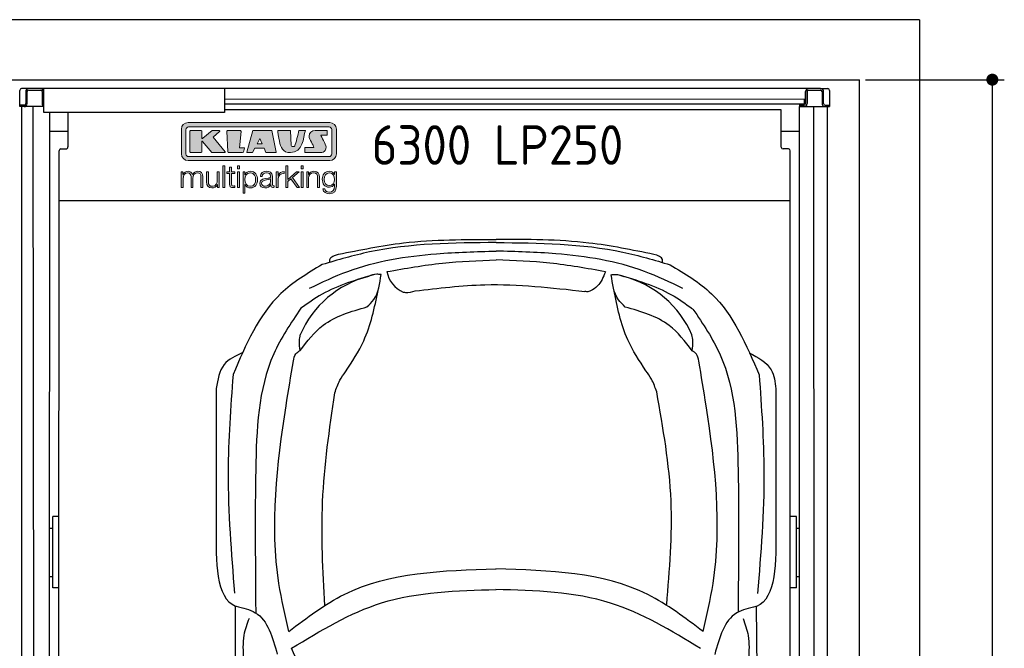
# Model space of a CAD drawing. Header units: millimetres. Extents: x 0 to 8982, y -929 to 5900.
# Tile 6 of 6: x 5700 to 8982, y 3804 to 5900. Entities that reach past the tile are written whole.
import ezdxf

# ---------------------------------------------------------------- set-up
doc = ezdxf.new("R2010")
doc.units = ezdxf.units.MM
doc.layers.get('0').update_dxf_attribs({"lineweight": 25})
doc.layers.add('4', color=3, linetype='Continuous')
for name, color, linetype, lineweight in [('car', 10, 'Continuous', 25), ('Gebäude', 7, 'Continuous', 25), ('Logo', 7, 'Continuous', 25), ('Plattform', 7, 'Continuous', 25)]:
    doc.layers.add(name, color=color, linetype=linetype, lineweight=lineweight)
doc.styles.get("Standard").update_dxf_attribs({"font": 'ISOCP.SHX'})
doc.dimstyles.new('GEN-ISO', dxfattribs={"dimscale": 20, "dimtxt": 3.5, "dimasz": 2, "dimexe": 2, "dimexo": 1, "dimgap": 1.5, "dimtad": 1, "dimdec": 1, "dimlfac": 0.1, "dimdsep": 46, "dimtxsty": 'Standard', "dimblk": 'PUNKT', "dimcen": 2, "dimclrd": 256, "dimclre": 256, "dimclrt": 2, "dimadec": 0, "dimazin": 0, "dimtp": 0.1, "dimtm": 0.1, "dimtfac": 0.71, "dimtdec": 1, "dimtmove": 2, "dimatfit": 3, "dimldrblk": 'PUNKT', "dimfxl": 2, "dimtolj": 1, "dimarcsym": 0})

# ---------------------------------------------------------------- blocks, each defined once
blk = doc.blocks.new('Car LP')
at = {"layer": 'car'}
for p, q in [((-799.9, 3388.3), (-799, 3346.2)), ((808.8, 3385.8), (809.2, 3349.8)), ((-867.3, 3161.7), (-867.1, 3369.1)), ((871.9, 3160.2), (870, 3368.4))]:
    blk.add_line(p, q, dxfattribs=at)
for centre, radius, start, end in [((-339.3, 4140), 339.4, 104.3954, 156.6854), ((-269.3, 4503.1), 95, 191.2232, 245.9025), ((342.8, 4139.7), 339.4, 23.2659, 75.556)]:
    blk.add_arc(centre, radius, start, end, dxfattribs=at)
for points in [[(1.7, 4581.6), (-420.6, 4550.1), (-578.2, 4508.1)], [(-524.1, 4542.4), (-307, 4580.3), (1.5, 4591.7)], [(2.2, 4581.6), (424.4, 4549.7), (582, 4507.6)], [(527.9, 4542), (310.9, 4580), (2.4, 4591.7)], [(-620.9, 4429), (-492.9, 4485.6), (-196.9, 4544.2), (1.8, 4553.3)], [(-552.3, 4515.7), (-552.3, 4525.1), (-524.1, 4542.4)], [(624.7, 4428.5), (496.7, 4485.2), (200.8, 4544.1), (2, 4553.3)], [(556.1, 4515.2), (556.1, 4524.7), (527.9, 4542)], [(-578.2, 4508.1), (-715.9, 4411.3), (-875.1, 4141.2)], [(-362.5, 4484.6), (-177.1, 4512.9), (1.8, 4523.5)], [(366.3, 4484.3), (180.9, 4512.8), (2, 4523.5)], [(582, 4507.6), (719.7, 4410.7), (878.6, 4140.4)], [(-404, 4475), (-578.5, 4409.1), (-649.1, 4362.3)], [(-428.8, 4366.9), (-406, 4391.5), (-381.9, 4474.8)], [(-381.9, 4474.8), (-395.9, 4475.9), (-423.7, 4468.7)], [(366.3, 4484.3), (339.1, 4436.3), (316.8, 4420.2)], [(385.7, 4474.4), (399.7, 4475.6), (427.5, 4468.4)], [(432.5, 4366.6), (409.7, 4391.1), (385.7, 4474.4)], [(411.5, 4473.8), (586, 4407.8), (656.6, 4361.1)], [(-268.2, 4420.2), (-35.8, 4440.9), (298, 4418.7)], [(-500.3, 4150.4), (-439.7, 4254), (-391.6, 4421.8)], [(-308.1, 4416.4), (-300, 4415.2), (-268.2, 4420.2)], [(316.8, 4420.2), (311, 4418.2), (298, 4418.7)], [(501.4, 4153.6), (440.8, 4257.2), (394.3, 4425.1)], [(-651.5, 4221.5), (-575.1, 4305.6), (-428.8, 4366.9)], [(655.1, 4221), (578.7, 4305.1), (432.5, 4366.6)], [(-649.1, 4362.3), (-739.7, 4210.2), (-799.7, 3823.5), (-799.9, 3388.3)], [(658, 4359.8), (748.5, 4207.7), (808.5, 3821), (808.8, 3385.8)], [(-651.5, 4221.5), (-653.9, 4253.8), (-651, 4274.3)], [(655.1, 4221), (657.6, 4253.3), (654.6, 4273.8)], [(-843.1, 4214.8), (-905, 4174.7), (-931.1, 4094.8)], [(-674, 4186.8), (-665.8, 4210.5), (-651.5, 4221.5)], [(677.6, 4186.2), (669.4, 4209.9), (655.1, 4221)], [(845.9, 4214), (918.7, 4157.4), (934.5, 4094)], [(-689.1, 3285.2), (-722.1, 3445.1), (-698.5, 4037.6), (-674, 4186.8)], [(691.9, 3284.6), (725, 3444.5), (701.9, 4037), (677.6, 4186.2)], [(-875.1, 4141.2), (-891.5, 3815.8), (-870.3, 3412.6)], [(-536, 4080.4), (-518.7, 4122.8), (-500.3, 4150.4)], [(537.2, 4083.6), (519.8, 4126), (501.4, 4153.6)], [(878.6, 4140.4), (894.7, 3815.1), (873.2, 3411.9)], [(-931.1, 4094.8), (-931.6, 3635)], [(-569.4, 3371.2), (-576.7, 3717.2), (-536, 4080.4)], [(570.5, 3374.5), (584.9, 3720.4), (537.2, 4083.6)], [(934.5, 4094), (934.7, 3634.2)], [(-689.1, 3285.2), (-504.5, 3408.4), (2, 3493.4)], [(691.9, 3284.6), (507.4, 3407.9), (1, 3493.4)], [(-680.2, 3228.8), (-380.5, 3379.9), (2, 3424.8)], [(682.9, 3228.2), (383.3, 3379.6), (0.9, 3424.8)], [(-867.1, 3369.1), (-866.4, 3368.9), (-865.3, 3368.8)], [(-865.3, 3368.8), (-801, 3347.5), (-727.9, 3209)], [(868.1, 3368.1), (803.8, 3346.8), (730.6, 3208.4)], [(870, 3368.4), (869.3, 3368.2), (868.1, 3368.1)], [(-822, 3328.7), (-839.1, 3272.2), (-840.5, 3192.9)], [(824.9, 3328), (841.9, 3271.5), (843.2, 3192.2)], [(-577.9, 2915.4), (-632, 3111.2), (-680.2, 3228.8)]]:
    blk.add_spline(points, degree=3, dxfattribs=at)
for points in [[(-931.6, 3635), (-932.4, 3516.1), (-933.1, 3397.2), (-867.1, 3369.1)], [(934.7, 3634.2), (935.4, 3515.3), (936, 3396.4), (870, 3368.4)]]:
    blk.add_open_spline(points, degree=3, dxfattribs=at)
blk = doc.blocks.new('PUNKT')
at = {"layer": '4', "color": 0, "linetype": 'ByBlock'}
blk.add_line((-0.5, 0), (-1, 0), dxfattribs=at)
at = {"layer": '4', "color": 0, "linetype": 'ByBlock', "const_width": 0.5}
blk.add_lwpolyline([(-0.25, 0, 1), (0.25, 0, 1)], format="xyb", close=True, dxfattribs=at)
blk = doc.blocks.new('*D9')
at = {"layer": '4', "lineweight": -2, "transparency": 16777216}
for p, q in [((8520, 5700), (8982.5, 5700)), ((8942.5, 5660), (8942.5, 240.1)), ((8520, 200.1), (8982.5, 200.1))]:
    blk.add_line(p, q, dxfattribs=at)
at = {"layer": 'Defpoints', "color": 0, "transparency": 16777216}
for p in [(8500, 5700), (8500, 200.1), (8942.5, 200.1)]:
    blk.add_point(p, dxfattribs=at)
at = {"layer": '4', "lineweight": -2, "transparency": 16777216, "xscale": 40, "yscale": 40, "zscale": 40}
for p, rotation in [((8942.5, 5700), 90), ((8942.5, 200.1), 270)]:
    blk.add_blockref('PUNKT', p, dxfattribs=dict(at, rotation=rotation))
at = {"layer": '4', "color": 2, "transparency": 16777216, "insert": (8877.5, 2950.1), "char_height": 70, "attachment_point": 5, "rotation": 90}
blk.add_mtext('550', dxfattribs=at)
blk = doc.blocks.new('Gebäude_GL550_LP250')
at = {"layer": 'Gebäude'}
for p, q in [((5600, 5900), (-3100, 5900)), ((5600, 5900), (5600, 0)), ((-2900, 5700), (5400, 5700)), ((5400, 200), (5400, 5700))]:
    blk.add_line(p, q, dxfattribs=at)
blk = doc.blocks.new('KLAUS')
at = {"layer": 'Logo'}
h = blk.add_hatch(color=8, dxfattribs=at)
h.dxf.hatch_style = 2
edge = h.paths.add_edge_path()
edge.add_spline(control_points=[(3.6, 29.09), (2.88, 29.09), (2.3, 28.51), (2.3, 27.8), (2.3, 27.8), (2.3, 16.11), (2.3, 16.11), (2.3, 15.39), (2.88, 14.81), (3.6, 14.81), (3.6, 14.81), (71.16, 14.81), (71.16, 14.81), (71.88, 14.81), (72.46, 15.39), (72.46, 16.11), (72.46, 16.11), (72.46, 27.8), (72.46, 27.8), (72.46, 28.51), (71.88, 29.09), (71.16, 29.09), (71.16, 29.09), (3.6, 29.09), (3.6, 29.09), (3.6, 29.09), (3.6, 29.09), (3.6, 29.09)], knot_values=[0, 0, 0, 0, 1, 1, 1, 2, 2, 2, 3, 3, 3, 4, 4, 4, 5, 5, 5, 6, 6, 6, 7, 7, 7, 8, 8, 8, 9, 9, 9, 9], degree=3, periodic=0)
edge = h.paths.add_edge_path()
edge.add_spline(control_points=[(3.35, 31.23), (3.35, 31.23), (71.47, 31.23), (71.47, 31.23), (73.26, 31.23), (74.71, 29.77), (74.71, 27.99), (74.71, 27.99), (74.71, 16.17), (74.71, 16.17), (74.71, 14.38), (73.26, 12.93), (71.47, 12.93), (71.47, 12.93), (3.35, 12.93), (3.35, 12.93), (1.56, 12.93), (0.11, 14.38), (0.11, 16.17), (0.11, 16.17), (0.11, 27.99), (0.11, 27.99), (0.11, 29.77), (1.56, 31.23), (3.35, 31.23), (3.35, 31.23), (3.35, 31.23), (3.35, 31.23)], knot_values=[0, 0, 0, 0, 1, 1, 1, 2, 2, 2, 3, 3, 3, 4, 4, 4, 5, 5, 5, 6, 6, 6, 7, 7, 7, 8, 8, 8, 9, 9, 9, 9], degree=3, periodic=0)
h = blk.add_hatch(color=8, dxfattribs=at)
h.dxf.hatch_style = 2
edge = h.paths.add_edge_path()
edge.add_spline(control_points=[(4.5, 27.33), (4.5, 27.33), (9.7, 27.33), (9.7, 27.33), (9.84, 27.33), (9.96, 27.22), (9.96, 27.08), (9.96, 27.08), (9.96, 23.69), (9.96, 23.69), (9.96, 23.69), (9.94, 23.64), (10.04, 23.59), (10.14, 23.53), (10.2, 23.57), (10.2, 23.57), (10.2, 23.57), (10.51, 23.75), (10.51, 23.75), (10.51, 23.75), (14.94, 27.33), (14.94, 27.33), (14.94, 27.33), (18.41, 27.33), (18.41, 27.33), (18.41, 27.33), (18.49, 27.33), (18.56, 27.2), (18.65, 27.04), (18.53, 26.91), (18.53, 26.91), (18.53, 26.91), (15.49, 24.11), (15.49, 24.11), (15.49, 24.11), (21.14, 17.06), (21.14, 17.06), (21.14, 17.06), (21.13, 16.91), (21.13, 16.91), (21.08, 16.84), (20.99, 16.82), (20.99, 16.82), (20.99, 16.82), (14.7, 16.82), (14.7, 16.82), (14.7, 16.82), (10.26, 22.17), (10.26, 22.17), (10.26, 22.17), (10.19, 22.24), (10.08, 22.21), (9.97, 22.18), (9.96, 22.11), (9.96, 22.11), (9.96, 22.11), (9.96, 17.08), (9.96, 17.08), (9.96, 16.94), (9.84, 16.82), (9.7, 16.82), (9.7, 16.82), (4.5, 16.82), (4.5, 16.82), (4.36, 16.82), (4.25, 16.94), (4.25, 17.08), (4.25, 17.08), (4.25, 27.08), (4.25, 27.08), (4.25, 27.22), (4.36, 27.33), (4.5, 27.33), (4.5, 27.33), (4.5, 27.33), (4.5, 27.33)], knot_values=[0, 0, 0, 0, 1, 1, 1, 2, 2, 2, 3, 3, 3, 4, 4, 4, 5, 5, 5, 6, 6, 6, 7, 7, 7, 8, 8, 8, 9, 9, 9, 10, 10, 10, 11, 11, 11, 12, 12, 12, 13, 13, 13, 14, 14, 14, 15, 15, 15, 16, 16, 16, 17, 17, 17, 18, 18, 18, 19, 19, 19, 20, 20, 20, 21, 21, 21, 22, 22, 22, 23, 23, 23, 24, 24, 24, 25, 25, 25, 25], degree=3, periodic=0)
h = blk.add_hatch(color=8, dxfattribs=at)
h.dxf.hatch_style = 2
h.paths.add_polyline_path([(22.42, 17.06), (21.97, 27.15), (22.24, 27.33), (28.55, 27.33), (28.86, 26.97), (28.01, 19.08), (30.26, 19.07), (30.44, 18.95), (30.08, 16.95), (29.49, 16.82), (22.6, 16.82)])
h = blk.add_hatch(color=8, dxfattribs=at)
h.paths.add_polyline_path([(36.52, 21.01), (38.93, 21.01), (37.87, 23.57)])
h.paths.add_polyline_path([(34.52, 27.33), (43.65, 27.33), (45.76, 16.94), (45.57, 16.82), (40.83, 16.82), (39.89, 18.95), (35.42, 18.95), (34.27, 16.82), (31.78, 16.82), (31.66, 17)])
h = blk.add_hatch(color=8, dxfattribs=at)
h.dxf.hatch_style = 2
edge = h.paths.add_edge_path()
edge.add_spline(control_points=[(52.69, 27.32), (52.69, 27.32), (52.88, 20.14), (52.88, 20.14), (53.01, 19.89), (53.2, 19.77), (53.43, 19.71), (53.91, 19.59), (54.43, 19.57), (54.64, 20.03), (55.23, 21.34), (56.27, 25.45), (56.6, 27.33), (56.6, 27.33), (59.77, 27.33), (59.77, 27.33), (58.77, 23.9), (58.56, 16.82), (52.63, 16.76), (48.72, 16.72), (48.01, 19.35), (47.27, 22.24), (46.89, 23.68), (46.54, 27.33), (46.54, 27.33), (46.54, 27.33), (52.69, 27.32), (52.69, 27.32), (52.69, 27.32), (52.69, 27.32), (52.69, 27.32)], knot_values=[0, 0, 0, 0, 1, 1, 1, 2, 2, 2, 3, 3, 3, 4, 4, 4, 5, 5, 5, 6, 6, 6, 7, 7, 7, 8, 8, 8, 9, 9, 9, 10, 10, 10, 10], degree=3, periodic=0)
h = blk.add_hatch(color=8, dxfattribs=at)
h.dxf.hatch_style = 2
edge = h.paths.add_edge_path()
edge.add_spline(control_points=[(64.46, 27.33), (64.46, 27.33), (70.31, 27.33), (70.31, 27.33), (70.31, 26.52), (70.31, 26.02), (70.31, 25.12), (70.31, 25.12), (67.3, 25.12), (67.3, 25.12), (67.24, 25.04), (67.25, 25.11), (67.25, 24.91), (67.25, 24.88), (69.73, 20.38), (69.73, 19.57), (69.73, 16.4), (67.22, 16.81), (65.9, 16.82), (65.9, 16.82), (59.59, 16.82), (59.59, 16.82), (59.59, 17.76), (59.59, 18.23), (59.59, 19.14), (59.59, 19.14), (63.75, 19.14), (63.75, 19.14), (63.82, 19.22), (63.81, 19.11), (63.81, 19.31), (63.81, 20.32), (61.58, 23.06), (61.58, 24.63), (61.58, 26.33), (62.83, 27.34), (64.46, 27.33), (64.46, 27.33), (64.46, 27.33), (64.46, 27.33)], knot_values=[0, 0, 0, 0, 1, 1, 1, 2, 2, 2, 3, 3, 3, 4, 4, 4, 5, 5, 5, 6, 6, 6, 7, 7, 7, 8, 8, 8, 9, 9, 9, 10, 10, 10, 11, 11, 11, 12, 12, 12, 13, 13, 13, 13], degree=3, periodic=0)
h = blk.add_hatch(color=30, dxfattribs=at)
h.dxf.hatch_style = 2
h.paths.add_polyline_path([(20.07, 0), (20.99, 0), (20.99, 10.45), (20.07, 10.45)])
h = blk.add_hatch(color=30, dxfattribs=at)
h.dxf.hatch_style = 2
edge = h.paths.add_edge_path()
edge.add_spline(control_points=[(24.22, 9.82), (24.22, 9.82), (23.3, 9.82), (23.3, 9.82), (23.3, 9.82), (23.3, 7.55), (23.3, 7.55), (23.3, 7.55), (21.98, 7.55), (21.98, 7.55), (21.98, 7.55), (21.98, 6.78), (21.98, 6.78), (21.98, 6.78), (23.3, 6.78), (23.3, 6.78), (23.3, 6.78), (23.3, 1.61), (23.3, 1.61), (23.28, 0.32), (23.71, -0.09), (24.94, -0.09), (25.22, -0.09), (25.48, -0.06), (25.76, -0.06), (25.76, -0.06), (25.76, 0.73), (25.76, 0.73), (25.5, 0.7), (25.23, 0.69), (24.97, 0.69), (24.31, 0.73), (24.22, 1.08), (24.22, 1.68), (24.22, 1.68), (24.22, 6.78), (24.22, 6.78), (24.22, 6.78), (25.76, 6.78), (25.76, 6.78), (25.76, 6.78), (25.76, 7.55), (25.76, 7.55), (25.76, 7.55), (24.22, 7.55), (24.22, 7.55), (24.22, 7.55), (24.22, 9.82), (24.22, 9.82), (24.22, 9.82), (24.22, 9.82), (24.22, 9.82)], knot_values=[0, 0, 0, 0, 1, 1, 1, 2, 2, 2, 3, 3, 3, 4, 4, 4, 5, 5, 5, 6, 6, 6, 7, 7, 7, 8, 8, 8, 9, 9, 9, 10, 10, 10, 11, 11, 11, 12, 12, 12, 13, 13, 13, 14, 14, 14, 15, 15, 15, 16, 16, 16, 17, 17, 17, 17], degree=3, periodic=0)
h = blk.add_hatch(color=30, dxfattribs=at)
h.paths.add_polyline_path([(27.1, 0), (28.03, 0), (28.03, 7.55), (27.1, 7.55)])
h.paths.add_polyline_path([(27.1, 8.98), (28.03, 8.98), (28.03, 10.45), (27.1, 10.45)])
h = blk.add_hatch(color=30, dxfattribs=at)
h.dxf.hatch_style = 2
h.paths.add_polyline_path([(50.4, 0), (51.32, 0), (51.32, 2.87), (52.82, 4.11), (55.8, 0), (56.96, 0), (53.52, 4.76), (56.74, 7.55), (55.51, 7.55), (51.32, 3.89), (51.32, 10.45), (50.4, 10.45)])
h = blk.add_hatch(color=30, dxfattribs=at)
h.paths.add_polyline_path([(57.74, 0), (58.66, 0), (58.66, 7.55), (57.74, 7.55)])
h.paths.add_polyline_path([(57.74, 8.98), (58.66, 8.98), (58.66, 10.45), (57.74, 10.45)])
h = blk.add_hatch(color=30, dxfattribs=at)
h.dxf.hatch_style = 2
edge = h.paths.add_edge_path()
edge.add_spline(control_points=[(0, 0), (0, 0), (0.92, 0), (0.92, 0), (0.92, 0), (0.92, 4.22), (0.92, 4.22), (0.94, 5.8), (1.58, 7), (3.18, 7), (4.35, 7), (4.77, 6.15), (4.76, 5.12), (4.76, 5.12), (4.76, 0), (4.76, 0), (4.76, 0), (5.68, 0), (5.68, 0), (5.68, 0), (5.68, 4.27), (5.68, 4.27), (5.68, 5.68), (6.14, 7), (7.73, 7), (9.05, 7), (9.52, 6.32), (9.52, 5.08), (9.52, 5.08), (9.52, 0), (9.52, 0), (9.52, 0), (10.44, 0), (10.44, 0), (10.44, 0), (10.44, 5.12), (10.44, 5.12), (10.44, 6.91), (9.59, 7.77), (7.94, 7.77), (6.94, 7.77), (5.99, 7.29), (5.54, 6.3), (5.26, 7.29), (4.36, 7.77), (3.37, 7.77), (2.17, 7.77), (1.38, 7.19), (0.89, 6.28), (0.89, 6.28), (0.85, 6.28), (0.85, 6.28), (0.85, 6.28), (0.85, 7.55), (0.85, 7.55), (0.85, 7.55), (0, 7.55), (0, 7.55), (0, 7.55), (0, 0), (0, 0), (0, 0), (0, 0), (0, 0)], knot_values=[0, 0, 0, 0, 1, 1, 1, 2, 2, 2, 3, 3, 3, 4, 4, 4, 5, 5, 5, 6, 6, 6, 7, 7, 7, 8, 8, 8, 9, 9, 9, 10, 10, 10, 11, 11, 11, 12, 12, 12, 13, 13, 13, 14, 14, 14, 15, 15, 15, 16, 16, 16, 17, 17, 17, 18, 18, 18, 19, 19, 19, 20, 20, 20, 21, 21, 21, 21], degree=3, periodic=0)
h = blk.add_hatch(color=30, dxfattribs=at)
h.dxf.hatch_style = 2
edge = h.paths.add_edge_path()
edge.add_spline(control_points=[(18.31, 7.55), (18.31, 7.55), (17.39, 7.55), (17.39, 7.55), (17.39, 7.55), (17.39, 3.59), (17.39, 3.59), (17.39, 2.05), (16.7, 0.56), (15.12, 0.56), (13.66, 0.56), (13.15, 1.27), (13.1, 2.64), (13.1, 2.64), (13.1, 7.55), (13.1, 7.55), (13.1, 7.55), (12.18, 7.55), (12.18, 7.55), (12.18, 7.55), (12.18, 2.65), (12.18, 2.65), (12.18, 0.89), (12.93, -0.22), (14.83, -0.22), (15.96, -0.22), (16.95, 0.35), (17.44, 1.36), (17.44, 1.36), (17.47, 1.36), (17.47, 1.36), (17.47, 1.36), (17.47, 0), (17.47, 0), (17.47, 0), (18.31, 0), (18.31, 0), (18.31, 0), (18.31, 7.55), (18.31, 7.55), (18.31, 7.55), (18.31, 7.55), (18.31, 7.55)], knot_values=[0, 0, 0, 0, 1, 1, 1, 2, 2, 2, 3, 3, 3, 4, 4, 4, 5, 5, 5, 6, 6, 6, 7, 7, 7, 8, 8, 8, 9, 9, 9, 10, 10, 10, 11, 11, 11, 12, 12, 12, 13, 13, 13, 14, 14, 14, 14], degree=3, periodic=0)
h = blk.add_hatch(color=30, dxfattribs=at)
edge = h.paths.add_edge_path()
edge.add_spline(control_points=[(35.84, 3.78), (35.84, 2.21), (35.12, 0.56), (33.37, 0.56), (31.4, 0.56), (30.72, 2.21), (30.72, 3.78), (30.72, 5.49), (31.33, 7), (33.37, 7), (35.12, 7), (35.84, 5.34), (35.84, 3.78), (35.84, 3.78), (35.84, 3.78), (35.84, 3.78)], knot_values=[0, 0, 0, 0, 1, 1, 1, 2, 2, 2, 3, 3, 3, 4, 4, 4, 5, 5, 5, 5], degree=3, periodic=0)
edge = h.paths.add_edge_path()
edge.add_spline(control_points=[(29.79, -2.8), (29.79, -2.8), (30.72, -2.8), (30.72, -2.8), (30.72, -2.8), (30.72, 1.43), (30.72, 1.43), (30.72, 1.43), (30.74, 1.43), (30.74, 1.43), (31.14, 0.35), (32.24, -0.22), (33.37, -0.22), (35.66, -0.22), (36.76, 1.64), (36.76, 3.78), (36.76, 5.91), (35.66, 7.77), (33.37, 7.77), (32.15, 7.77), (31.1, 7.14), (30.67, 6.12), (30.67, 6.12), (30.64, 6.12), (30.64, 6.12), (30.64, 6.12), (30.64, 7.55), (30.64, 7.55), (30.64, 7.55), (29.79, 7.55), (29.79, 7.55), (29.79, 7.55), (29.79, -2.8), (29.79, -2.8), (29.79, -2.8), (29.79, -2.8), (29.79, -2.8)], knot_values=[0, 0, 0, 0, 1, 1, 1, 2, 2, 2, 3, 3, 3, 4, 4, 4, 5, 5, 5, 6, 6, 6, 7, 7, 7, 8, 8, 8, 9, 9, 9, 10, 10, 10, 11, 11, 11, 12, 12, 12, 12], degree=3, periodic=0)
h = blk.add_hatch(color=30, dxfattribs=at)
edge = h.paths.add_edge_path()
edge.add_spline(control_points=[(43.03, 2.93), (43.04, 1.45), (41.8, 0.56), (40.39, 0.56), (39.53, 0.56), (38.71, 1.13), (38.71, 2.05), (38.71, 3.53), (40.66, 3.51), (42.22, 3.79), (42.47, 3.84), (42.88, 3.91), (43, 4.13), (43, 4.13), (43.03, 4.13), (43.03, 4.13), (43.03, 4.13), (43.03, 2.93), (43.03, 2.93), (43.03, 2.93), (43.03, 2.93), (43.03, 2.93)], knot_values=[0, 0, 0, 0, 1, 1, 1, 2, 2, 2, 3, 3, 3, 4, 4, 4, 5, 5, 5, 6, 6, 6, 7, 7, 7, 7], degree=3, periodic=0)
edge = h.paths.add_edge_path()
edge.add_spline(control_points=[(39.03, 5.24), (39.06, 6.47), (39.91, 7), (41.05, 7), (42.14, 7), (43.03, 6.69), (43.03, 5.45), (43.03, 4.61), (42.6, 4.51), (41.84, 4.42), (39.85, 4.19), (37.79, 4.11), (37.79, 1.99), (37.79, 0.47), (38.93, -0.22), (40.32, -0.22), (41.77, -0.22), (42.43, 0.34), (43.07, 1.32), (43.07, 1.32), (43.1, 1.32), (43.1, 1.32), (43.1, 0.53), (43.25, 0), (44.19, 0), (44.43, 0), (44.58, 0.01), (44.79, 0.06), (44.79, 0.06), (44.79, 0.83), (44.79, 0.83), (44.71, 0.81), (44.6, 0.78), (44.49, 0.78), (44.13, 0.78), (43.95, 0.98), (43.95, 1.33), (43.95, 1.33), (43.95, 5.34), (43.95, 5.34), (43.95, 7.36), (42.5, 7.77), (41.17, 7.77), (39.44, 7.77), (38.2, 7.01), (38.11, 5.24), (38.11, 5.24), (39.03, 5.24), (39.03, 5.24), (39.03, 5.24), (39.03, 5.24), (39.03, 5.24)], knot_values=[0, 0, 0, 0, 1, 1, 1, 2, 2, 2, 3, 3, 3, 4, 4, 4, 5, 5, 5, 6, 6, 6, 7, 7, 7, 8, 8, 8, 9, 9, 9, 10, 10, 10, 11, 11, 11, 12, 12, 12, 13, 13, 13, 14, 14, 14, 15, 15, 15, 16, 16, 16, 17, 17, 17, 17], degree=3, periodic=0)
h = blk.add_hatch(color=30, dxfattribs=at)
h.dxf.hatch_style = 2
edge = h.paths.add_edge_path()
edge.add_spline(control_points=[(45.79, 0), (45.79, 0), (46.71, 0), (46.71, 0), (46.71, 0), (46.71, 4.03), (46.71, 4.03), (46.71, 5.59), (47.85, 6.82), (49.52, 6.73), (49.52, 6.73), (49.52, 7.66), (49.52, 7.66), (48.16, 7.72), (47.14, 7), (46.67, 5.78), (46.67, 5.78), (46.64, 5.78), (46.64, 5.78), (46.64, 5.78), (46.64, 7.55), (46.64, 7.55), (46.64, 7.55), (45.79, 7.55), (45.79, 7.55), (45.79, 7.55), (45.79, 0), (45.79, 0), (45.79, 0), (45.79, 0), (45.79, 0)], knot_values=[0, 0, 0, 0, 1, 1, 1, 2, 2, 2, 3, 3, 3, 4, 4, 4, 5, 5, 5, 6, 6, 6, 7, 7, 7, 8, 8, 8, 9, 9, 9, 10, 10, 10, 10], degree=3, periodic=0)
h = blk.add_hatch(color=30, dxfattribs=at)
h.dxf.hatch_style = 2
edge = h.paths.add_edge_path()
edge.add_spline(control_points=[(60.41, 0), (60.41, 0), (61.33, 0), (61.33, 0), (61.33, 0), (61.33, 4.41), (61.33, 4.41), (61.36, 5.89), (62.24, 7), (63.7, 7), (65.2, 7), (65.62, 6.02), (65.62, 4.71), (65.62, 4.71), (65.62, 0), (65.62, 0), (65.62, 0), (66.54, 0), (66.54, 0), (66.54, 0), (66.54, 4.86), (66.54, 4.86), (66.54, 6.66), (65.9, 7.77), (63.78, 7.77), (62.71, 7.77), (61.7, 7.16), (61.36, 6.25), (61.36, 6.25), (61.33, 6.25), (61.33, 6.25), (61.33, 6.25), (61.33, 7.55), (61.33, 7.55), (61.33, 7.55), (60.41, 7.55), (60.41, 7.55), (60.41, 7.55), (60.41, 0), (60.41, 0), (60.41, 0), (60.41, 0), (60.41, 0)], knot_values=[0, 0, 0, 0, 1, 1, 1, 2, 2, 2, 3, 3, 3, 4, 4, 4, 5, 5, 5, 6, 6, 6, 7, 7, 7, 8, 8, 8, 9, 9, 9, 10, 10, 10, 11, 11, 11, 12, 12, 12, 13, 13, 13, 14, 14, 14, 14], degree=3, periodic=0)
h = blk.add_hatch(color=30, dxfattribs=at)
edge = h.paths.add_edge_path()
edge.add_spline(control_points=[(71.32, 0.86), (69.62, 0.86), (68.83, 2.34), (68.83, 3.86), (68.83, 5.43), (69.56, 7), (71.32, 7), (73.06, 7), (73.75, 5.34), (73.75, 3.86), (73.75, 2.33), (72.91, 0.86), (71.32, 0.86), (71.32, 0.86), (71.32, 0.86), (71.32, 0.86)], knot_values=[0, 0, 0, 0, 1, 1, 1, 2, 2, 2, 3, 3, 3, 4, 4, 4, 5, 5, 5, 5], degree=3, periodic=0)
edge = h.paths.add_edge_path()
edge.add_spline(control_points=[(74.67, 7.55), (74.67, 7.55), (73.75, 7.55), (73.75, 7.55), (73.75, 7.55), (73.75, 6.25), (73.75, 6.25), (73.75, 6.25), (73.72, 6.25), (73.72, 6.25), (73.35, 7.09), (72.41, 7.77), (71.32, 7.77), (69.13, 7.77), (67.9, 6.05), (67.9, 3.97), (67.9, 1.82), (68.9, 0.09), (71.32, 0.09), (72.4, 0.09), (73.29, 0.72), (73.72, 1.64), (73.72, 1.64), (73.75, 1.64), (73.75, 1.64), (73.75, 1.64), (73.75, 0.61), (73.75, 0.61), (73.75, -1.23), (73.01, -2.24), (71.32, -2.24), (70.29, -2.24), (69.31, -1.85), (69.1, -0.73), (69.1, -0.73), (68.18, -0.73), (68.18, -0.73), (68.31, -2.34), (69.81, -3.02), (71.32, -3.02), (73.79, -3.02), (74.65, -1.64), (74.67, 0.61), (74.67, 0.61), (74.67, 7.55), (74.67, 7.55), (74.67, 7.55), (74.67, 7.55), (74.67, 7.55)], knot_values=[0, 0, 0, 0, 1, 1, 1, 2, 2, 2, 3, 3, 3, 4, 4, 4, 5, 5, 5, 6, 6, 6, 7, 7, 7, 8, 8, 8, 9, 9, 9, 10, 10, 10, 11, 11, 11, 12, 12, 12, 13, 13, 13, 14, 14, 14, 15, 15, 15, 16, 16, 16, 16], degree=3, periodic=0)
at = {"layer": 'Logo', "lineweight": 0}
for points in [[(22.42, 17.06), (21.97, 27.15), (22.24, 27.33), (28.55, 27.33), (28.86, 26.97), (28.01, 19.08), (30.26, 19.07), (30.44, 18.95), (30.08, 16.95), (29.49, 16.82), (22.6, 16.82), (22.42, 17.06), (22.42, 17.06)], [(34.52, 27.33), (43.65, 27.33), (45.76, 16.94), (45.57, 16.82), (40.83, 16.82), (39.89, 18.95), (35.42, 18.95), (34.27, 16.82), (31.78, 16.82), (31.66, 17), (34.52, 27.33), (34.52, 27.33)], [(36.52, 21.01), (38.93, 21.01), (37.87, 23.57), (36.52, 21.01), (36.52, 21.01)], [(20.07, 0), (20.99, 0), (20.99, 10.45), (20.07, 10.45), (20.07, 0), (20.07, 0)], [(27.1, 8.98), (28.03, 8.98), (28.03, 10.45), (27.1, 10.45), (27.1, 8.98), (27.1, 8.98)], [(50.4, 0), (51.32, 0), (51.32, 2.87), (52.82, 4.11), (55.8, 0), (56.96, 0), (53.52, 4.76), (56.74, 7.55), (55.51, 7.55), (51.32, 3.89), (51.32, 10.45), (50.4, 10.45), (50.4, 0), (50.4, 0)], [(57.74, 8.98), (58.66, 8.98), (58.66, 10.45), (57.74, 10.45), (57.74, 8.98), (57.74, 8.98)], [(27.1, 0), (28.03, 0), (28.03, 7.55), (27.1, 7.55), (27.1, 0), (27.1, 0)], [(57.74, 0), (58.66, 0), (58.66, 7.55), (57.74, 7.55), (57.74, 0), (57.74, 0)]]:
    blk.add_lwpolyline(points, dxfattribs=at)
for points, knots in [([(3.35, 31.23), (3.35, 31.23), (71.47, 31.23), (71.47, 31.23), (73.26, 31.23), (74.71, 29.77), (74.71, 27.99), (74.71, 27.99), (74.71, 16.17), (74.71, 16.17), (74.71, 14.38), (73.26, 12.93), (71.47, 12.93), (71.47, 12.93), (3.35, 12.93), (3.35, 12.93), (1.56, 12.93), (0.11, 14.38), (0.11, 16.17), (0.11, 16.17), (0.11, 27.99), (0.11, 27.99), (0.11, 29.77), (1.56, 31.23), (3.35, 31.23), (3.35, 31.23), (3.35, 31.23), (3.35, 31.23)], [0, 0, 0, 0, 1, 1, 1, 2, 2, 2, 3, 3, 3, 4, 4, 4, 5, 5, 5, 6, 6, 6, 7, 7, 7, 8, 8, 8, 9, 9, 9, 9]), ([(3.6, 29.09), (2.88, 29.09), (2.3, 28.51), (2.3, 27.8), (2.3, 27.8), (2.3, 16.11), (2.3, 16.11), (2.3, 15.39), (2.88, 14.81), (3.6, 14.81), (3.6, 14.81), (71.16, 14.81), (71.16, 14.81), (71.88, 14.81), (72.46, 15.39), (72.46, 16.11), (72.46, 16.11), (72.46, 27.8), (72.46, 27.8), (72.46, 28.51), (71.88, 29.09), (71.16, 29.09), (71.16, 29.09), (3.6, 29.09), (3.6, 29.09), (3.6, 29.09), (3.6, 29.09), (3.6, 29.09)], [0, 0, 0, 0, 1, 1, 1, 2, 2, 2, 3, 3, 3, 4, 4, 4, 5, 5, 5, 6, 6, 6, 7, 7, 7, 8, 8, 8, 9, 9, 9, 9]), ([(4.5, 27.33), (4.5, 27.33), (9.7, 27.33), (9.7, 27.33), (9.84, 27.33), (9.96, 27.22), (9.96, 27.08), (9.96, 27.08), (9.96, 23.69), (9.96, 23.69), (9.96, 23.69), (9.94, 23.64), (10.04, 23.59), (10.14, 23.53), (10.2, 23.57), (10.2, 23.57), (10.2, 23.57), (10.51, 23.75), (10.51, 23.75), (10.51, 23.75), (14.94, 27.33), (14.94, 27.33), (14.94, 27.33), (18.41, 27.33), (18.41, 27.33), (18.41, 27.33), (18.49, 27.33), (18.56, 27.2), (18.65, 27.04), (18.53, 26.91), (18.53, 26.91), (18.53, 26.91), (15.49, 24.11), (15.49, 24.11), (15.49, 24.11), (21.14, 17.06), (21.14, 17.06), (21.14, 17.06), (21.13, 16.91), (21.13, 16.91), (21.08, 16.84), (20.99, 16.82), (20.99, 16.82), (20.99, 16.82), (14.7, 16.82), (14.7, 16.82), (14.7, 16.82), (10.26, 22.17), (10.26, 22.17), (10.26, 22.17), (10.19, 22.24), (10.08, 22.21), (9.97, 22.18), (9.96, 22.11), (9.96, 22.11), (9.96, 22.11), (9.96, 17.08), (9.96, 17.08), (9.96, 16.94), (9.84, 16.82), (9.7, 16.82), (9.7, 16.82), (4.5, 16.82), (4.5, 16.82), (4.36, 16.82), (4.25, 16.94), (4.25, 17.08), (4.25, 17.08), (4.25, 27.08), (4.25, 27.08), (4.25, 27.22), (4.36, 27.33), (4.5, 27.33), (4.5, 27.33), (4.5, 27.33), (4.5, 27.33)], [0, 0, 0, 0, 1, 1, 1, 2, 2, 2, 3, 3, 3, 4, 4, 4, 5, 5, 5, 6, 6, 6, 7, 7, 7, 8, 8, 8, 9, 9, 9, 10, 10, 10, 11, 11, 11, 12, 12, 12, 13, 13, 13, 14, 14, 14, 15, 15, 15, 16, 16, 16, 17, 17, 17, 18, 18, 18, 19, 19, 19, 20, 20, 20, 21, 21, 21, 22, 22, 22, 23, 23, 23, 24, 24, 24, 25, 25, 25, 25]), ([(52.69, 27.32), (52.69, 27.32), (52.88, 20.14), (52.88, 20.14), (53.01, 19.89), (53.2, 19.77), (53.43, 19.71), (53.91, 19.59), (54.43, 19.57), (54.64, 20.03), (55.23, 21.34), (56.27, 25.45), (56.6, 27.33), (56.6, 27.33), (59.77, 27.33), (59.77, 27.33), (58.77, 23.9), (58.56, 16.82), (52.63, 16.76), (48.72, 16.72), (48.01, 19.35), (47.27, 22.24), (46.89, 23.68), (46.54, 27.33), (46.54, 27.33), (46.54, 27.33), (52.69, 27.32), (52.69, 27.32), (52.69, 27.32), (52.69, 27.32), (52.69, 27.32)], [0, 0, 0, 0, 1, 1, 1, 2, 2, 2, 3, 3, 3, 4, 4, 4, 5, 5, 5, 6, 6, 6, 7, 7, 7, 8, 8, 8, 9, 9, 9, 10, 10, 10, 10]), ([(64.46, 27.33), (64.46, 27.33), (70.31, 27.33), (70.31, 27.33), (70.31, 26.52), (70.31, 26.02), (70.31, 25.12), (70.31, 25.12), (67.3, 25.12), (67.3, 25.12), (67.24, 25.04), (67.25, 25.11), (67.25, 24.91), (67.25, 24.88), (69.73, 20.38), (69.73, 19.57), (69.73, 16.4), (67.22, 16.81), (65.9, 16.82), (65.9, 16.82), (59.59, 16.82), (59.59, 16.82), (59.59, 17.76), (59.59, 18.23), (59.59, 19.14), (59.59, 19.14), (63.75, 19.14), (63.75, 19.14), (63.82, 19.22), (63.81, 19.11), (63.81, 19.31), (63.81, 20.32), (61.58, 23.06), (61.58, 24.63), (61.58, 26.33), (62.83, 27.34), (64.46, 27.33), (64.46, 27.33), (64.46, 27.33), (64.46, 27.33)], [0, 0, 0, 0, 1, 1, 1, 2, 2, 2, 3, 3, 3, 4, 4, 4, 5, 5, 5, 6, 6, 6, 7, 7, 7, 8, 8, 8, 9, 9, 9, 10, 10, 10, 11, 11, 11, 12, 12, 12, 13, 13, 13, 13]), ([(24.22, 9.82), (24.22, 9.82), (23.3, 9.82), (23.3, 9.82), (23.3, 9.82), (23.3, 7.55), (23.3, 7.55), (23.3, 7.55), (21.98, 7.55), (21.98, 7.55), (21.98, 7.55), (21.98, 6.78), (21.98, 6.78), (21.98, 6.78), (23.3, 6.78), (23.3, 6.78), (23.3, 6.78), (23.3, 1.61), (23.3, 1.61), (23.28, 0.32), (23.71, -0.09), (24.94, -0.09), (25.22, -0.09), (25.48, -0.06), (25.76, -0.06), (25.76, -0.06), (25.76, 0.73), (25.76, 0.73), (25.5, 0.7), (25.23, 0.69), (24.97, 0.69), (24.31, 0.73), (24.22, 1.08), (24.22, 1.68), (24.22, 1.68), (24.22, 6.78), (24.22, 6.78), (24.22, 6.78), (25.76, 6.78), (25.76, 6.78), (25.76, 6.78), (25.76, 7.55), (25.76, 7.55), (25.76, 7.55), (24.22, 7.55), (24.22, 7.55), (24.22, 7.55), (24.22, 9.82), (24.22, 9.82), (24.22, 9.82), (24.22, 9.82), (24.22, 9.82)], [0, 0, 0, 0, 1, 1, 1, 2, 2, 2, 3, 3, 3, 4, 4, 4, 5, 5, 5, 6, 6, 6, 7, 7, 7, 8, 8, 8, 9, 9, 9, 10, 10, 10, 11, 11, 11, 12, 12, 12, 13, 13, 13, 14, 14, 14, 15, 15, 15, 16, 16, 16, 17, 17, 17, 17]), ([(0, 0), (0, 0), (0.92, 0), (0.92, 0), (0.92, 0), (0.92, 4.22), (0.92, 4.22), (0.94, 5.8), (1.58, 7), (3.18, 7), (4.35, 7), (4.77, 6.15), (4.76, 5.12), (4.76, 5.12), (4.76, 0), (4.76, 0), (4.76, 0), (5.68, 0), (5.68, 0), (5.68, 0), (5.68, 4.27), (5.68, 4.27), (5.68, 5.68), (6.14, 7), (7.73, 7), (9.05, 7), (9.52, 6.32), (9.52, 5.08), (9.52, 5.08), (9.52, 0), (9.52, 0), (9.52, 0), (10.44, 0), (10.44, 0), (10.44, 0), (10.44, 5.12), (10.44, 5.12), (10.44, 6.91), (9.59, 7.77), (7.94, 7.77), (6.94, 7.77), (5.99, 7.29), (5.54, 6.3), (5.26, 7.29), (4.36, 7.77), (3.37, 7.77), (2.17, 7.77), (1.38, 7.19), (0.89, 6.28), (0.89, 6.28), (0.85, 6.28), (0.85, 6.28), (0.85, 6.28), (0.85, 7.55), (0.85, 7.55), (0.85, 7.55), (0, 7.55), (0, 7.55), (0, 7.55), (0, 0), (0, 0), (0, 0), (0, 0), (0, 0)], [0, 0, 0, 0, 1, 1, 1, 2, 2, 2, 3, 3, 3, 4, 4, 4, 5, 5, 5, 6, 6, 6, 7, 7, 7, 8, 8, 8, 9, 9, 9, 10, 10, 10, 11, 11, 11, 12, 12, 12, 13, 13, 13, 14, 14, 14, 15, 15, 15, 16, 16, 16, 17, 17, 17, 18, 18, 18, 19, 19, 19, 20, 20, 20, 21, 21, 21, 21]), ([(18.31, 7.55), (18.31, 7.55), (17.39, 7.55), (17.39, 7.55), (17.39, 7.55), (17.39, 3.59), (17.39, 3.59), (17.39, 2.05), (16.7, 0.56), (15.12, 0.56), (13.66, 0.56), (13.15, 1.27), (13.1, 2.64), (13.1, 2.64), (13.1, 7.55), (13.1, 7.55), (13.1, 7.55), (12.18, 7.55), (12.18, 7.55), (12.18, 7.55), (12.18, 2.65), (12.18, 2.65), (12.18, 0.89), (12.93, -0.22), (14.83, -0.22), (15.96, -0.22), (16.95, 0.35), (17.44, 1.36), (17.44, 1.36), (17.47, 1.36), (17.47, 1.36), (17.47, 1.36), (17.47, 0), (17.47, 0), (17.47, 0), (18.31, 0), (18.31, 0), (18.31, 0), (18.31, 7.55), (18.31, 7.55), (18.31, 7.55), (18.31, 7.55), (18.31, 7.55)], [0, 0, 0, 0, 1, 1, 1, 2, 2, 2, 3, 3, 3, 4, 4, 4, 5, 5, 5, 6, 6, 6, 7, 7, 7, 8, 8, 8, 9, 9, 9, 10, 10, 10, 11, 11, 11, 12, 12, 12, 13, 13, 13, 14, 14, 14, 14]), ([(29.79, -2.8), (29.79, -2.8), (30.72, -2.8), (30.72, -2.8), (30.72, -2.8), (30.72, 1.43), (30.72, 1.43), (30.72, 1.43), (30.74, 1.43), (30.74, 1.43), (31.14, 0.35), (32.24, -0.22), (33.37, -0.22), (35.66, -0.22), (36.76, 1.64), (36.76, 3.78), (36.76, 5.91), (35.66, 7.77), (33.37, 7.77), (32.15, 7.77), (31.1, 7.14), (30.67, 6.12), (30.67, 6.12), (30.64, 6.12), (30.64, 6.12), (30.64, 6.12), (30.64, 7.55), (30.64, 7.55), (30.64, 7.55), (29.79, 7.55), (29.79, 7.55), (29.79, 7.55), (29.79, -2.8), (29.79, -2.8), (29.79, -2.8), (29.79, -2.8), (29.79, -2.8)], [0, 0, 0, 0, 1, 1, 1, 2, 2, 2, 3, 3, 3, 4, 4, 4, 5, 5, 5, 6, 6, 6, 7, 7, 7, 8, 8, 8, 9, 9, 9, 10, 10, 10, 11, 11, 11, 12, 12, 12, 12]), ([(35.84, 3.78), (35.84, 2.21), (35.12, 0.56), (33.37, 0.56), (31.4, 0.56), (30.72, 2.21), (30.72, 3.78), (30.72, 5.49), (31.33, 7), (33.37, 7), (35.12, 7), (35.84, 5.34), (35.84, 3.78), (35.84, 3.78), (35.84, 3.78), (35.84, 3.78)], [0, 0, 0, 0, 1, 1, 1, 2, 2, 2, 3, 3, 3, 4, 4, 4, 5, 5, 5, 5]), ([(39.03, 5.24), (39.06, 6.47), (39.91, 7), (41.05, 7), (42.14, 7), (43.03, 6.69), (43.03, 5.45), (43.03, 4.61), (42.6, 4.51), (41.84, 4.42), (39.85, 4.19), (37.79, 4.11), (37.79, 1.99), (37.79, 0.47), (38.93, -0.22), (40.32, -0.22), (41.77, -0.22), (42.43, 0.34), (43.07, 1.32), (43.07, 1.32), (43.1, 1.32), (43.1, 1.32), (43.1, 0.53), (43.25, 0), (44.19, 0), (44.43, 0), (44.58, 0.01), (44.79, 0.06), (44.79, 0.06), (44.79, 0.83), (44.79, 0.83), (44.71, 0.81), (44.6, 0.78), (44.49, 0.78), (44.13, 0.78), (43.95, 0.98), (43.95, 1.33), (43.95, 1.33), (43.95, 5.34), (43.95, 5.34), (43.95, 7.36), (42.5, 7.77), (41.17, 7.77), (39.44, 7.77), (38.2, 7.01), (38.11, 5.24), (38.11, 5.24), (39.03, 5.24), (39.03, 5.24), (39.03, 5.24), (39.03, 5.24), (39.03, 5.24)], [0, 0, 0, 0, 1, 1, 1, 2, 2, 2, 3, 3, 3, 4, 4, 4, 5, 5, 5, 6, 6, 6, 7, 7, 7, 8, 8, 8, 9, 9, 9, 10, 10, 10, 11, 11, 11, 12, 12, 12, 13, 13, 13, 14, 14, 14, 15, 15, 15, 16, 16, 16, 17, 17, 17, 17]), ([(45.79, 0), (45.79, 0), (46.71, 0), (46.71, 0), (46.71, 0), (46.71, 4.03), (46.71, 4.03), (46.71, 5.59), (47.85, 6.82), (49.52, 6.73), (49.52, 6.73), (49.52, 7.66), (49.52, 7.66), (48.16, 7.72), (47.14, 7), (46.67, 5.78), (46.67, 5.78), (46.64, 5.78), (46.64, 5.78), (46.64, 5.78), (46.64, 7.55), (46.64, 7.55), (46.64, 7.55), (45.79, 7.55), (45.79, 7.55), (45.79, 7.55), (45.79, 0), (45.79, 0), (45.79, 0), (45.79, 0), (45.79, 0)], [0, 0, 0, 0, 1, 1, 1, 2, 2, 2, 3, 3, 3, 4, 4, 4, 5, 5, 5, 6, 6, 6, 7, 7, 7, 8, 8, 8, 9, 9, 9, 10, 10, 10, 10]), ([(60.41, 0), (60.41, 0), (61.33, 0), (61.33, 0), (61.33, 0), (61.33, 4.41), (61.33, 4.41), (61.36, 5.89), (62.24, 7), (63.7, 7), (65.2, 7), (65.62, 6.02), (65.62, 4.71), (65.62, 4.71), (65.62, 0), (65.62, 0), (65.62, 0), (66.54, 0), (66.54, 0), (66.54, 0), (66.54, 4.86), (66.54, 4.86), (66.54, 6.66), (65.9, 7.77), (63.78, 7.77), (62.71, 7.77), (61.7, 7.16), (61.36, 6.25), (61.36, 6.25), (61.33, 6.25), (61.33, 6.25), (61.33, 6.25), (61.33, 7.55), (61.33, 7.55), (61.33, 7.55), (60.41, 7.55), (60.41, 7.55), (60.41, 7.55), (60.41, 0), (60.41, 0), (60.41, 0), (60.41, 0), (60.41, 0)], [0, 0, 0, 0, 1, 1, 1, 2, 2, 2, 3, 3, 3, 4, 4, 4, 5, 5, 5, 6, 6, 6, 7, 7, 7, 8, 8, 8, 9, 9, 9, 10, 10, 10, 11, 11, 11, 12, 12, 12, 13, 13, 13, 14, 14, 14, 14]), ([(74.67, 7.55), (74.67, 7.55), (73.75, 7.55), (73.75, 7.55), (73.75, 7.55), (73.75, 6.25), (73.75, 6.25), (73.75, 6.25), (73.72, 6.25), (73.72, 6.25), (73.35, 7.09), (72.41, 7.77), (71.32, 7.77), (69.13, 7.77), (67.9, 6.05), (67.9, 3.97), (67.9, 1.82), (68.9, 0.09), (71.32, 0.09), (72.4, 0.09), (73.29, 0.72), (73.72, 1.64), (73.72, 1.64), (73.75, 1.64), (73.75, 1.64), (73.75, 1.64), (73.75, 0.61), (73.75, 0.61), (73.75, -1.23), (73.01, -2.24), (71.32, -2.24), (70.29, -2.24), (69.31, -1.85), (69.1, -0.73), (69.1, -0.73), (68.18, -0.73), (68.18, -0.73), (68.31, -2.34), (69.81, -3.02), (71.32, -3.02), (73.79, -3.02), (74.65, -1.64), (74.67, 0.61), (74.67, 0.61), (74.67, 7.55), (74.67, 7.55), (74.67, 7.55), (74.67, 7.55), (74.67, 7.55)], [0, 0, 0, 0, 1, 1, 1, 2, 2, 2, 3, 3, 3, 4, 4, 4, 5, 5, 5, 6, 6, 6, 7, 7, 7, 8, 8, 8, 9, 9, 9, 10, 10, 10, 11, 11, 11, 12, 12, 12, 13, 13, 13, 14, 14, 14, 15, 15, 15, 16, 16, 16, 16]), ([(71.32, 0.86), (69.62, 0.86), (68.83, 2.34), (68.83, 3.86), (68.83, 5.43), (69.56, 7), (71.32, 7), (73.06, 7), (73.75, 5.34), (73.75, 3.86), (73.75, 2.33), (72.91, 0.86), (71.32, 0.86), (71.32, 0.86), (71.32, 0.86), (71.32, 0.86)], [0, 0, 0, 0, 1, 1, 1, 2, 2, 2, 3, 3, 3, 4, 4, 4, 5, 5, 5, 5]), ([(43.03, 2.93), (43.04, 1.45), (41.8, 0.56), (40.39, 0.56), (39.53, 0.56), (38.71, 1.13), (38.71, 2.05), (38.71, 3.53), (40.66, 3.51), (42.22, 3.79), (42.47, 3.84), (42.88, 3.91), (43, 4.13), (43, 4.13), (43.03, 4.13), (43.03, 4.13), (43.03, 4.13), (43.03, 2.93), (43.03, 2.93), (43.03, 2.93), (43.03, 2.93), (43.03, 2.93)], [0, 0, 0, 0, 1, 1, 1, 2, 2, 2, 3, 3, 3, 4, 4, 4, 5, 5, 5, 6, 6, 6, 7, 7, 7, 7])]:
    blk.add_open_spline(points, degree=3, knots=knots, dxfattribs=at)
blk = doc.blocks.new('6300_LP250_GL550')
for p, q in [((3080, 5590.1), (3080, 5670.1)), ((5615, 5610.1), (5600, 5610.1))]:
    blk.add_line(p, q)
at = {"layer": 'Plattform'}
for p, q in [((3000, 5610.1), (3000, 5664.1)), ((3080, 5670.1), (3006, 5670.1)), ((3020, 5660.1), (3020, 5620.1)), ((3025, 5620.1), (3025, 5660.1)), ((3030, 5665.1), (3070, 5665.1)), ((3075, 5660.1), (3075, 5620.1)), ((5630, 5670.1), (3080, 5670.1)), ((3682.4, 5670.1), (3682.4, 5590.1)), ((5620, 5620.1), (5620, 5660.1)), ((5625, 5620.1), (5625, 5660.1)), ((5625, 5660.1), (5625, 5620.1)), ((5670, 5670.1), (5630, 5670.1)), ((5630, 5665.1), (5670, 5665.1)), ((5670, 5670.1), (5694, 5670.1)), ((5675, 5660.1), (5675, 5620.1)), ((5680, 5620.1), (5680, 5660.1)), ((5700, 5664.1), (5700, 5610.1)), ((3015, 5615.1), (3000, 5615.1)), ((5620, 5634.6), (3682.4, 5633.5)), ((3682.4, 5619), (5615, 5619)), ((5600, 5619), (5600, 5610.1)), ((5615, 5615.1), (5600, 5615.1)), ((5615, 5634.5), (5615, 5619)), ((5620, 5634.5), (5620, 5634.5)), ((5685, 5615.1), (5700, 5615.1)), ((3080, 5610.1), (3000, 5610.1)), ((3006.9, 360.1), (3006.9, 5610.1)), ((3049.9, 360.1), (3044.9, 5610.1)), ((3682.4, 5590.1), (3080, 5590.1)), ((3099.6, 350.1), (3100, 5590.1)), ((3161, 5590.1), (3160.9, 5475.6)), ((5539, 5599.5), (3682.4, 5599.5)), ((5539, 5475.2), (5539, 5599.5)), ((5600, 350.1), (5600, 5610.1)), ((5600, 5610.1), (5700, 5610.1)), ((5648.5, 360.2), (5647.9, 5610.1)), ((5691.5, 5610.1), (5691.5, 360.1)), ((3161, 5527.5), (3100, 5527.5)), ((5600, 5527.1), (5539, 5527.1)), ((3129, 564.5), (3131, 5463.9)), ((3137, 5469.2), (3155.2, 5469.2)), ((5563, 5469.2), (5545, 5469.2)), ((5569, 452.1), (5569, 5463.2)), ((5569, 5463.2), (5569, 5463.2)), ((5569, 5296.2), (3130.9, 5296.2)), ((3110, 4243.9), (3110, 4243.9)), ((3130.5, 4243.9), (3110, 4243.9)), ((3110, 4005.6), (3110, 4243.9)), ((5590, 4243.9), (5569, 4243.9)), ((5590, 4005.6), (5590, 4243.9)), ((3100, 4204.9), (3110, 4204.9)), ((5590, 4204.9), (5600, 4204.9)), ((3100, 4044.1), (3110, 4044.1)), ((5590, 4044.1), (5600, 4044.1)), ((3130.4, 4005.6), (3110, 4005.6)), ((5590, 4005.6), (5569, 4005.6))]:
    blk.add_line(p, q, dxfattribs=at)
for centre, radius, start, end in [((3006, 5664.1), 6, 90, 180), ((3030, 5660.1), 10, 90, 180), ((3030, 5660.1), 5, 90, 180), ((3070, 5660.1), 10, 2.0174, 90), ((3070, 5660.1), 5, 0, 90), ((5630, 5660.1), 10, 90, 180), ((5630, 5660.1), 10, 90, 180), ((5630, 5660.1), 5, 90, 180), ((5630, 5660.1), 5, 90, 180), ((5670, 5660.1), 10, 0, 90), ((5670, 5660.1), 5, 0, 90), ((5694, 5664.1), 6, 0, 90), ((3015, 5620.1), 5, 270, 0), ((3015, 5620.1), 10, 270, 0), ((3085, 5620.1), 10, 180, 239.959), ((5615, 5620.1), 5, 270, 0), ((5615, 5620.1), 10, 270, 330), ((5615, 5620.1), 10, 300.0075, 0), ((5615, 5620.1), 10, 330.0736, 0), ((5685, 5620.1), 10, 180, 209.9264), ((5685, 5620.1), 10, 210, 270), ((5685, 5620.1), 5, 180, 270), ((3155, 5475.2), 5.99, 272.397, 3.6906)]:
    blk.add_arc(centre, radius, start, end, dxfattribs=at)
for centre, major_axis, start_param, end_param in [((3137, 5463.2), (-6, 0), 4.712389, 6.283185), ((5545, 5475.2), (-6, 0), 0, 1.570796), ((5563, 5463.2), (6, 0), 0, 1.570796)]:
    blk.add_ellipse(centre, major_axis=major_axis, ratio=0.999962, start_param=start_param, end_param=end_param, dxfattribs=at)
at = {"xscale": 6.929133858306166, "yscale": 6.929133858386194, "zscale": 6.929133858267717, "rotation": 0.01107024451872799}
blk.add_blockref('KLAUS', (3538.2, 5340.7), dxfattribs=at)
blk.add_text('6300 LP250', height=132).set_placement((4173.5, 5416.3))

msp = doc.modelspace()

# ---------------------------------------------------------------- block references
for name, p in [('Gebäude_GL550_LP250', (3100, 0)), ('6300_LP250_GL550', (2700.03, -0.01))]:
    msp.add_blockref(name, p)
at = {"layer": 'car'}
msp.add_blockref('Car LP', (7286.5, 575.36), dxfattribs=at)

# ---------------------------------------------------------------- dimensions: what is measured, and where the dimension line sits
at = {"layer": '4'}
dim = msp.add_linear_dim(base=(8942.49, 200.11), p1=(8500, 5700), p2=(8500, 200.11), angle=90, dimstyle='GEN-ISO', override={"dimtdec": 3, "dimtolj": 0}, dxfattribs=at)
dim.commit()
dim.dimension.update_dxf_attribs({"geometry": '*D9', "text_midpoint": (8877.49, 2950.06)})

doc.saveas('drawing.dxf')
